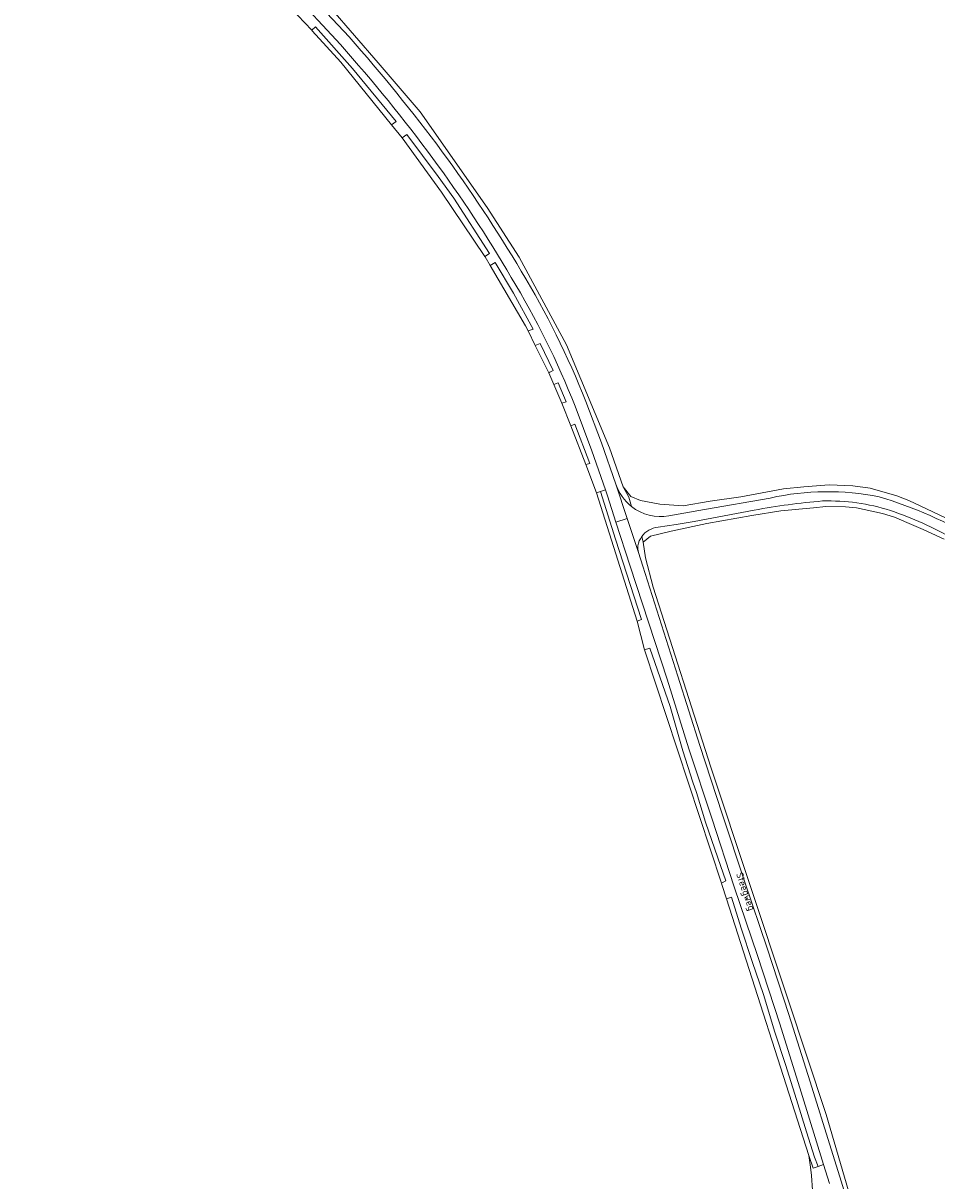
# Model space of a CAD drawing. Extents: x 184422 to 186971, y 345860 to 349088.
# Tile 31 of 59: x 185408 to 185639, y 347344 to 347638. Entities that reach past the tile are written whole.
import ezdxf
from ezdxf.enums import TextEntityAlignment as Align

# ---------------------------------------------------------------- set-up
doc = ezdxf.new("R2010")
doc.units = 0
for name, color, linetype, lineweight in [('B-WE-GR-BEPLANTING_CULTUUR_HEESTERS-GV', 90, 'Continuous', 18), ('B-WE-GR-BOUWLAND-GV', 80, 'Continuous', 13), ('B-WE-OG-TOPOGRAFIE-T18', 1, 'Continuous', 18), ('B-WE-OG-WEG-GV', 7, 'Continuous', 18), ('B-WE-VH-VERHARDING_ASFALT-GV', 252, 'Continuous', 18)]:
    doc.layers.add(name, color=color, linetype=linetype, lineweight=lineweight)
doc.styles.add('NLCS-ISO-M1000-T18', font='NLCS-ISO.ttf', dxfattribs={"height": 1.8})

msp = doc.modelspace()

# ---------------------------------------------------------------- linework, layer by layer
at = {"layer": 'B-WE-GR-BEPLANTING_CULTUUR_HEESTERS-GV', "flags": 128}
for points in [[(185480.904, 347635.747), (185481.026, 347635.618), (185488.265, 347627.675), (185501.148, 347611.761), (185502.32, 347612.642), (185491.223, 347626.076), (185481.841, 347636.631)], [(185505.011, 347609.319), (185503.825, 347608.455), (185513.802, 347594.758), (185524.741, 347578.461), (185525.939, 347579.218), (185516.876, 347593.169), (185512.926, 347598.724)], [(185526.141, 347576.165), (185535.035, 347560.905), (185535.702, 347559.566), (185537.023, 347560.055), (185532.012, 347569.16), (185527.352, 347576.871)], [(185537.52, 347555.91), (185540.816, 347549.285), (185540.938, 347549), (185541.189, 347549.113), (185542.064, 347549.51), (185538.74, 347556.43)], [(185542.21, 347546.033), (185544.244, 347541.29), (185545.339, 347541.623), (185543.365, 347546.421)], [(185546.51, 347535.545), (185550.379, 347525.738), (185551.392, 347526.032), (185547.579, 347535.967)], [(185554.048, 347518.862), (185552.998, 347518.531), (185563.381, 347486.089), (185564.409, 347486.472), (185557.873, 347506.791)], [(185584.672, 347419.676), (185585.838, 347420.26), (185583.741, 347426.069), (185580.64, 347435.098), (185578.344, 347442.623), (185577.426, 347445.265), (185574.903, 347453.207), (185571.694, 347464.46), (185566.586, 347479.221), (185565.197, 347478.831)], [(185585.947, 347415.72), (185606.846, 347350.711), (185607.877, 347347.505), (185609.154, 347347.912), (185608.244, 347350.322), (185606.218, 347356.706), (185603.691, 347364.866), (185600.912, 347373.716), (185598.21, 347381.966), (185595.316, 347391.477), (185592.43, 347399.826), (185589.679, 347408.254), (185587.208, 347416.109)]]:
    msp.add_lwpolyline(points, close=True, dxfattribs=at)
at = {"layer": 'B-WE-GR-BOUWLAND-GV', "flags": 128}
for points in [[(185607.717, 347341.892), (185607.486, 347345.608), (185607.24, 347347.784), (185606.846, 347350.711), (185585.947, 347415.72), (185584.793, 347419.31), (185584.672, 347419.676), (185565.197, 347478.831), (185563.381, 347486.089), (185552.998, 347518.531), (185550.379, 347525.738), (185546.51, 347535.545), (185544.244, 347541.29), (185542.21, 347546.033), (185540.938, 347549), (185540.816, 347549.285), (185537.52, 347555.91), (185535.702, 347559.566), (185535.035, 347560.905), (185526.141, 347576.165), (185524.828, 347578.325), (185524.741, 347578.461), (185513.802, 347594.758), (185503.825, 347608.455), (185501.148, 347611.761), (185488.265, 347627.675), (185481.026, 347635.618), (185480.904, 347635.747), (185473.863, 347643.212)], [(185485.764, 347641.293), (185497.776, 347627.512), (185508.35, 347615.054), (185525.359, 347590.812), (185533.438, 347578.232), (185545.441, 347556.073), (185556.372, 347529.991), (185559.811, 347520.069), (185561.694, 347517.614), (185564.196, 347516.623), (185569.065, 347515.708), (185574.986, 347515.284), (185581.838, 347516.42), (185589.59, 347517.515), (185600.377, 347519.539), (185605.555, 347520.095), (185612.006, 347520.548), (185617.986, 347520.345), (185622.336, 347519.74), (185629.107, 347517.84), (185632.163, 347516.629), (185645.935, 347510.078)], [(185641.08, 347506.867), (185635.774, 347509.295), (185633.42, 347510.308), (185628.489, 347512.429), (185625.486, 347513.368), (185618.917, 347514.726), (185616.105, 347514.99), (185611.153, 347515.06), (185608.002, 347514.745), (185599.752, 347513.996), (185592.364, 347512.843), (185580.966, 347510.773), (185571.986, 347508.859), (185566.687, 347507.583), (185564.876, 347506.065)], [(185564.876, 347506.065), (185565.442, 347502.108), (185567.373, 347494.635), (185582.038, 347449.06), (185601.49, 347390.37), (185611.208, 347361.117), (185616.837, 347341.719)]]:
    msp.add_lwpolyline(points, dxfattribs=at)
at = {"layer": 'B-WE-OG-WEG-GV', "flags": 128}
for points in [[(185561.92, 347515.106), (185561.266, 347517.423), (185559.811, 347520.069), (185556.372, 347529.991), (185545.441, 347556.073), (185533.438, 347578.232), (185525.359, 347590.812), (185508.35, 347615.054), (185497.776, 347627.512), (185485.764, 347641.293), (185476.552, 347650.613), (185448.941, 347678.856), (185430.129, 347698.183), (185425.759, 347702.544), (185418.66, 347710.597), (185417.828, 347711.541), (185418.022, 347711.949), (185417.565, 347712.917), (185417.537, 347712.967), (185416.879, 347711.772)], [(185416.941, 347709.958), (185426.657, 347700.372), (185433.17, 347693.858), (185439.675, 347687.337), (185464.814, 347661.148), (185477.667, 347647.674), (185490.4, 347634.087)], [(185488.207, 347632.094), (185475.58, 347645.709), (185462.765, 347659.146), (185437.548, 347685.358), (185433.112, 347689.647), (185431.202, 347689.549), (185431.119, 347689.604), (185430.268, 347689.168)], [(185473.863, 347643.212), (185480.904, 347635.747), (185481.841, 347636.631), (185491.223, 347626.076), (185502.32, 347612.642), (185501.148, 347611.761), (185503.825, 347608.455), (185505.011, 347609.319), (185512.926, 347598.724), (185516.876, 347593.169), (185525.939, 347579.218), (185524.741, 347578.461), (185524.828, 347578.325), (185526.141, 347576.165), (185527.352, 347576.871), (185532.012, 347569.16), (185537.023, 347560.055), (185535.702, 347559.566), (185537.52, 347555.91), (185538.74, 347556.43), (185542.064, 347549.51), (185541.189, 347549.113), (185540.938, 347549), (185542.21, 347546.033), (185543.365, 347546.421), (185545.339, 347541.623), (185544.244, 347541.29), (185546.51, 347535.545), (185547.579, 347535.967), (185551.392, 347526.032), (185550.379, 347525.738), (185552.998, 347518.531), (185554.048, 347518.862), (185555.309, 347519.29), (185551.883, 347529.225), (185547.614, 347540.507)], [(185550.337, 347541.7), (185554.279, 347531.256), (185557.967, 347520.721)], [(185682.878, 347492.399), (185679.585, 347494.448), (185676.126, 347494.215), (185674.647, 347494.098), (185658.074, 347503.244), (185645.935, 347510.078), (185632.163, 347516.629), (185629.107, 347517.84), (185622.336, 347519.74), (185617.986, 347520.345), (185612.006, 347520.548), (185605.555, 347520.095), (185600.377, 347519.539), (185589.59, 347517.515), (185581.838, 347516.42), (185574.986, 347515.284), (185569.065, 347515.708), (185564.196, 347516.623), (185561.694, 347517.614), (185559.811, 347520.069)], [(185559.811, 347520.069), (185561.266, 347517.423), (185561.92, 347515.106)], [(185571.394, 347512.727), (185580.425, 347514.309), (185597.039, 347517.238)], [(185564.493, 347507.476), (185564.876, 347506.065), (185566.687, 347507.583), (185571.986, 347508.859), (185580.966, 347510.773), (185592.364, 347512.843), (185599.752, 347513.996), (185608.002, 347514.745), (185611.153, 347515.06), (185616.105, 347514.99), (185618.917, 347514.726), (185625.486, 347513.368), (185628.489, 347512.429), (185633.42, 347510.308), (185635.774, 347509.295), (185641.08, 347506.867)], [(185593.005, 347514.168), (185577.778, 347511.329), (185573.216, 347510.513), (185568.632, 347509.836)], [(185563.492, 347505.174), (185563.486, 347504.297), (185563.67, 347503.441)], [(185563.67, 347503.441), (185564.761, 347500), (185573.609, 347472.084), (185579.187, 347454.543), (185584.871, 347437.226), (185590.577, 347419.918), (185596.287, 347403.222), (185601.747, 347386.442), (185607.149, 347369.384), (185612.445, 347352.293), (185614.641, 347345.275), (185616.382, 347339.773), (185616.837, 347341.719), (185611.208, 347361.117), (185601.49, 347390.37), (185582.038, 347449.06), (185567.373, 347494.635), (185565.442, 347502.108), (185564.876, 347506.065), (185564.493, 347507.476)], [(185612.017, 347343.577), (185610.541, 347348.391), (185609.154, 347347.912), (185607.877, 347347.505), (185606.846, 347350.711), (185607.24, 347347.784), (185607.486, 347345.608), (185607.717, 347341.892), (185607.679, 347339.262), (185607.353, 347336.006), (185606.86, 347333.09), (185606.325, 347330.473), (185605.631, 347327.303), (185604.984, 347324.424)]]:
    msp.add_lwpolyline(points, dxfattribs=at)
at = {"layer": 'B-WE-OG-WEG-GV'}
for points in [[(185490.4, 347634.087, -0.019996), (185513.959, 347604.975)], [(185511.587, 347603.22, 0.0234227), (185488.207, 347632.094)], [(185513.959, 347604.975, -0.022793), (185533.999, 347574.725)], [(185531.452, 347573.146, 0.0270178), (185511.587, 347603.22)], [(185547.614, 347540.507, 0.0418346), (185531.452, 347573.146)], [(185533.999, 347574.725, -0.0412318), (185550.337, 347541.7)], [(185557.967, 347520.721, 0.1465383), (185561.92, 347515.106)], [(185597.039, 347517.238, -0.1053286), (185624.648, 347517.556)], [(185624.648, 347517.556, -0.0640551), (185649.709, 347506.435)], [(185561.92, 347515.106, 0.2133334), (185571.394, 347512.727)], [(185610.296, 347516.498, 0.0245357), (185593.005, 347514.168)], [(185627.483, 347514.094, 0.0842375), (185610.296, 347516.498)], [(185643.556, 347506.9, 0.0424256), (185627.483, 347514.094)], [(185568.632, 347509.836, 0.2153441), (185564.493, 347507.476)], [(185564.493, 347507.476, 0.1099022), (185563.492, 347505.174)]]:
    msp.add_lwpolyline(points, format="xyb", dxfattribs=at)
at = {"layer": 'B-WE-OG-WEG-GV', "flags": 128}
msp.add_lwpolyline([(185585.947, 347415.72), (185587.208, 347416.109), (185589.679, 347408.254), (185592.43, 347399.826), (185595.316, 347391.477), (185598.21, 347381.966), (185600.912, 347373.716), (185603.691, 347364.866), (185606.218, 347356.706), (185608.244, 347350.322), (185609.154, 347347.912), (185610.541, 347348.391), (185604.911, 347366.758), (185599.454, 347384.081), (185593.824, 347401.348), (185587.948, 347418.737), (185582.241, 347436.184), (185576.446, 347453.719), (185570.896, 347471.335), (185561.596, 347500), (185557.976, 347511.159), (185555.815, 347517.821), (185555.39, 347519.055), (185555.309, 347519.29), (185554.048, 347518.862), (185557.873, 347506.791), (185564.409, 347486.472), (185563.381, 347486.089), (185565.197, 347478.831), (185566.586, 347479.221), (185571.694, 347464.46), (185574.903, 347453.207), (185577.426, 347445.265), (185578.344, 347442.623), (185580.64, 347435.098), (185583.741, 347426.069), (185585.838, 347420.26), (185584.672, 347419.676), (185584.793, 347419.31)], close=True, dxfattribs=at)
at = {"layer": 'B-WE-VH-VERHARDING_ASFALT-GV', "flags": 128}
for points in [[(185409.828, 347716.947), (185407.816, 347715.146), (185427.026, 347695.693), (185427.046, 347694.115), (185431.119, 347689.604), (185431.202, 347689.549), (185433.112, 347689.647), (185437.548, 347685.358), (185462.765, 347659.146), (185475.58, 347645.709), (185488.207, 347632.094)], [(185490.4, 347634.087), (185477.667, 347647.674), (185464.814, 347661.148), (185439.675, 347687.337), (185433.17, 347693.858), (185426.657, 347700.372), (185416.941, 347709.958)], [(185547.614, 347540.507), (185551.883, 347529.225), (185555.309, 347519.29), (185555.39, 347519.055), (185555.815, 347517.821), (185557.976, 347511.159), (185560.819, 347512.081), (185557.967, 347520.721), (185554.279, 347531.256), (185550.337, 347541.7)], [(185557.967, 347520.721), (185560.819, 347512.081), (185563.67, 347503.441), (185563.486, 347504.297), (185563.492, 347505.174)], [(185597.039, 347517.238), (185580.425, 347514.309), (185571.394, 347512.727)], [(185568.632, 347509.836), (185573.216, 347510.513), (185577.778, 347511.329), (185593.005, 347514.168)], [(185616.382, 347339.773), (185614.641, 347345.275), (185612.445, 347352.293), (185607.149, 347369.384), (185601.747, 347386.442), (185596.287, 347403.222), (185590.577, 347419.918), (185584.871, 347437.226), (185579.187, 347454.543), (185573.609, 347472.084), (185564.761, 347500), (185563.67, 347503.441), (185560.819, 347512.081), (185557.976, 347511.159), (185561.596, 347500), (185570.896, 347471.335), (185576.446, 347453.719), (185582.241, 347436.184), (185587.948, 347418.737), (185593.824, 347401.348), (185599.454, 347384.081), (185604.911, 347366.758), (185610.541, 347348.391), (185612.017, 347343.577)]]:
    msp.add_lwpolyline(points, dxfattribs=at)
at = {"layer": 'B-WE-VH-VERHARDING_ASFALT-GV'}
for points in [[(185513.959, 347604.975, 0.019996), (185490.4, 347634.087)], [(185488.207, 347632.094, -0.0234227), (185511.587, 347603.22)], [(185533.999, 347574.725, 0.022793), (185513.959, 347604.975)], [(185511.587, 347603.22, -0.0270178), (185531.452, 347573.146)], [(185531.452, 347573.146, -0.0418346), (185547.614, 347540.507)], [(185550.337, 347541.7, 0.0412318), (185533.999, 347574.725)], [(185561.92, 347515.106, -0.1465383), (185557.967, 347520.721)], [(185624.648, 347517.556, 0.1053286), (185597.039, 347517.238)], [(185649.709, 347506.435, 0.0640551), (185624.648, 347517.556)], [(185571.394, 347512.727, -0.2133334), (185561.92, 347515.106)], [(185593.005, 347514.168, -0.0245357), (185610.296, 347516.498)], [(185610.296, 347516.498, -0.0842375), (185627.483, 347514.094)], [(185627.483, 347514.094, -0.0424256), (185643.556, 347506.9)], [(185564.493, 347507.476, -0.2153441), (185568.632, 347509.836)], [(185563.492, 347505.174, -0.1099022), (185564.493, 347507.476)]]:
    msp.add_lwpolyline(points, format="xyb", dxfattribs=at)

# ---------------------------------------------------------------- texts
at = {"layer": 'B-WE-OG-TOPOGRAFIE-T18', "style": 'NLCS-ISO-M1000-T18'}
msp.add_text('Steegweg', height=1.8, rotation=289.1, dxfattribs=at).set_placement((185590.59, 347417.511), align=Align.MIDDLE)

doc.saveas('drawing.dxf')
